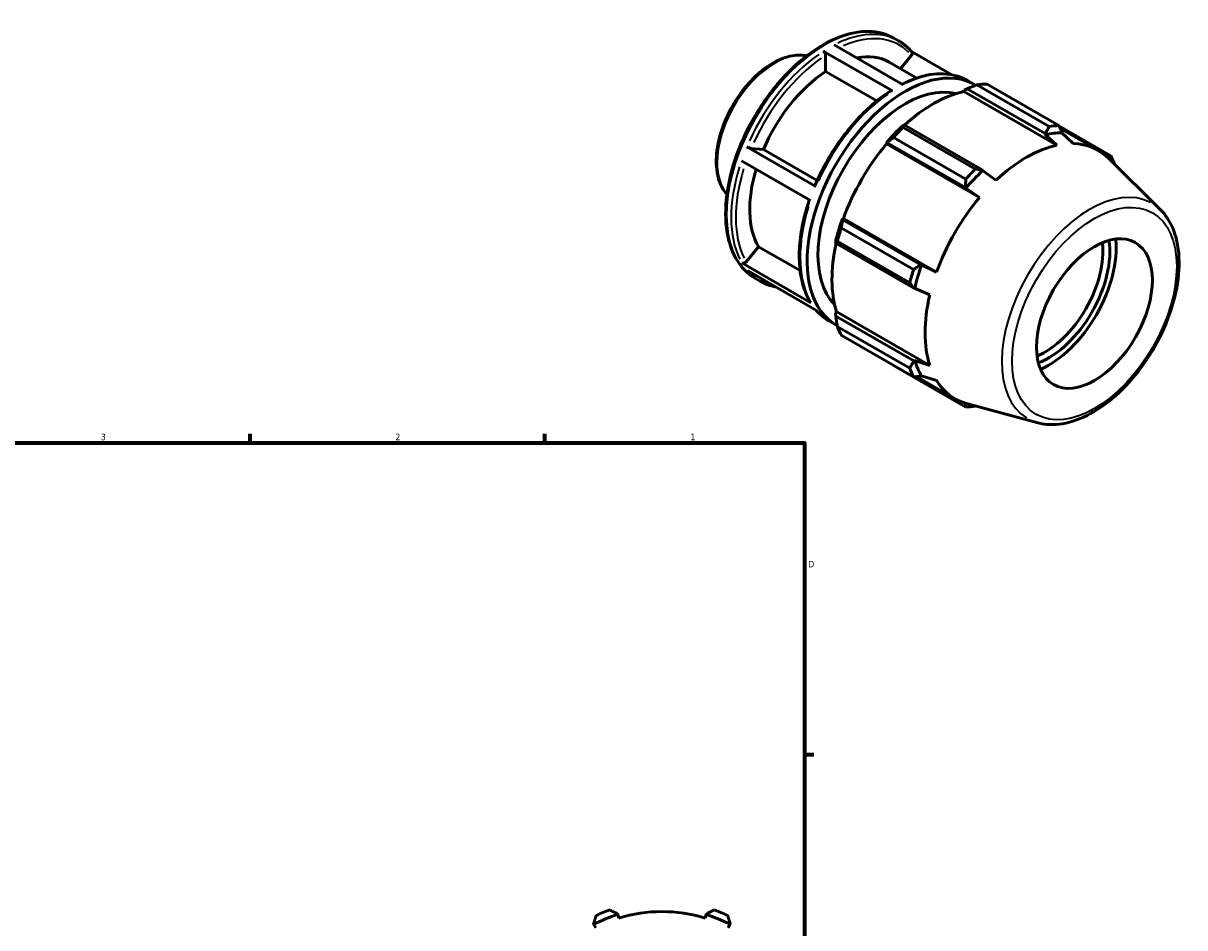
# Model space of a CAD drawing. Header units: inches. Extents: x -3.3 to 39, y -5.2 to 27.1.
# Tile 6 of 6: x 22.2 to 39, y 14 to 27.1. Entities that reach past the tile are written whole.
import ezdxf

# ---------------------------------------------------------------- set-up
doc = ezdxf.new("R2010")
doc.units = ezdxf.units.IN
doc.header["$MEASUREMENT"] = 0
for name, color, linetype, lineweight in [('Border (ANSI)', 7, 'Continuous', 70), ('Visible (ANSI)', 7, 'Continuous', 50), ('Visible Narrow (ANSI)', 7, 'Continuous', 35)]:
    doc.layers.add(name, color=color, linetype=linetype, lineweight=lineweight)
doc.styles.add('Note Text (ANSI)', font='tahoma.ttf')

# ---------------------------------------------------------------- blocks, each defined once
blk = doc.blocks.new('Borders Default Border')
at = {"layer": 'Border (ANSI)'}
for p, q in [((25.5, 21), (25.5, 21.134)), ((29.75, 21), (29.75, 21.134)), ((33.5, 16.5), (33.634, 16.5))]:
    blk.add_line(p, q, dxfattribs=at)
at = {"layer": 'Border (ANSI)', "flags": 128}
blk.add_lwpolyline([(0.5, 1), (0.5, 21), (33.5, 21), (33.5, 1), (0.5, 1)], dxfattribs=at)
at = {"layer": 'Border (ANSI)', "color": 5, "true_color": 0x0000ff, "char_height": 0.0945, "attachment_point": 7, "style": 'Note Text (ANSI)'}
for s, insert in [('3', (23.346, 21.038)), ('2', (27.596, 21.04)), ('1', (31.854, 21.04)), ('D', (33.553, 19.203))]:
    blk.add_mtext(s, dxfattribs=dict(at, insert=insert))

msp = doc.modelspace()

# ---------------------------------------------------------------- linework, layer by layer
at = {"layer": 'Visible (ANSI)'}
for p, q in [((34.789, 26.844), (34.855, 26.806)), ((34.766, 26.082), (33.77, 26.655)), ((33.927, 26.747), (34.923, 26.173)), ((35.624, 26.316), (35.042, 26.652)), ((33.803, 26.363), (33.803, 26.597)), ((34.722, 26.498), (35.119, 26.269)), ((34.885, 26.404), (35.041, 26.599)), ((34.542, 25.938), (33.803, 26.363)), ((35.851, 26.233), (35.951, 26.176)), ((37.029, 25.569), (35.985, 26.17)), ((36.123, 26.183), (37.166, 25.582)), ((35.798, 26.073), (35.803, 26.093)), ((35.798, 26.073), (37.141, 25.299)), ((35.803, 26.093), (35.844, 26.115)), ((35.844, 26.115), (36.971, 25.466)), ((34.936, 25.592), (34.914, 25.58)), ((34.92, 25.556), (35.964, 24.955)), ((36.063, 24.943), (34.936, 25.592)), ((37.92, 25.145), (37.169, 25.577)), ((37.188, 25.54), (37.734, 25.226)), ((37.213, 25.476), (37.214, 25.489)), ((37.377, 25.322), (37.213, 25.476)), ((34.675, 25.329), (34.692, 25.335)), ((34.683, 25.317), (34.675, 25.329)), ((34.683, 25.317), (36.025, 24.544)), ((34.692, 25.335), (35.819, 24.686)), ((35.826, 24.81), (34.783, 25.411)), ((36.971, 25.466), (36.971, 25.453)), ((36.971, 25.453), (37.141, 25.299)), ((32.667, 25.275), (33.663, 24.701)), ((32.729, 25.253), (32.905, 25.237)), ((32.905, 25.237), (33.68, 24.79)), ((33.585, 24.499), (32.589, 25.072)), ((38.636, 24.366), (37.878, 25.115)), ((36.068, 24.933), (36.063, 24.943)), ((36.261, 24.793), (36.068, 24.933)), ((35.819, 24.686), (35.826, 24.678)), ((35.826, 24.678), (36.025, 24.544)), ((34.05, 24.223), (34.046, 24.24)), ((34.046, 24.24), (34.06, 24.24)), ((35.177, 23.573), (34.05, 24.223)), ((34.06, 24.24), (35.403, 23.466)), ((34.029, 24.106), (35.073, 23.505)), ((32.658, 23.616), (32.834, 23.834)), ((32.834, 23.834), (33.435, 23.488)), ((33.948, 23.908), (33.949, 23.883)), ((33.949, 23.883), (35.076, 23.234)), ((35.016, 23.314), (33.972, 23.915)), ((32.596, 23.599), (33.592, 23.025)), ((33.671, 22.914), (32.675, 23.488)), ((35.188, 23.572), (35.177, 23.573)), ((35.403, 23.466), (35.188, 23.572)), ((32.791, 23.374), (32.857, 23.336)), ((35.076, 23.234), (35.087, 23.234)), ((35.087, 23.234), (35.305, 23.138)), ((33.948, 22.879), (33.963, 22.894)), ((33.949, 22.833), (33.948, 22.879)), ((35.076, 22.184), (33.949, 22.833)), ((33.963, 22.894), (35.305, 22.12)), ((33.853, 22.762), (33.952, 22.705)), ((33.972, 22.683), (35.016, 22.082)), ((35.073, 21.956), (34.029, 22.557)), ((35.087, 22.19), (35.076, 22.184)), ((35.305, 22.12), (35.087, 22.19)), ((34.783, 22.12), (35.826, 21.519)), ((35.115, 21.958), (35.668, 21.639)), ((35.177, 21.961), (35.188, 21.968)), ((35.188, 21.968), (35.403, 21.904)), ((36.865, 21.291), (35.836, 21.57)), ((30.803, 14.19), (30.799, 14.202)), ((30.819, 14.138), (30.803, 14.19)), ((32.08, 14.19), (32.064, 14.138)), ((32.084, 14.202), (32.08, 14.19)), ((30.455, 14.059), (30.461, 14.048)), ((30.461, 14.048), (30.486, 14)), ((32.397, 14), (32.422, 14.048)), ((32.422, 14.048), (32.428, 14.059))]:
    msp.add_line(p, q, dxfattribs=at)
for radius, start, end in [(2.225, 109.792, 115.208), (2.225, 64.792, 70.208), (2.124, 107.5, 117.5), (2.069, 72.5, 107.5), (2.124, 62.5, 72.5)]:
    msp.add_arc((31.442, 12.165), radius, start, end, dxfattribs=at)
for centre, major_axis, start_param, end_param in [((33.889, 25.052), (0.833, 1.446), 0, 0.469691), ((33.889, 25.052), (-0.833, -1.446), 3.998068, 4.91183), ((34.951, 24.44), (0.999, 1.735), 6.263682, 9.443026), ((34.951, 24.44), (0.888, 1.543), 0.157411, 2.984182), ((35.453, 24.151), (1.11, 1.928), 0.343502, 0.438029), ((35.358, 24.206), (1.033, 1.793), 0.478032, 1.071949), ((35.358, 24.206), (-1.044, -1.812), 4.23049, 4.405023), ((35.453, 24.151), (1.11, 1.928), 1.1289, 1.223427), ((36.52, 23.537), (1.06, 1.84), 0.303499, 0.478032), ((36.496, 23.55), (1.11, 1.928), 0.343502, 0.438029), ((35.358, 24.206), (1.033, 1.793), 1.26343, 1.874295), ((36.701, 23.433), (1.033, 1.793), 6.13202, 6.586684), ((36.701, 23.433), (-1.033, -1.793), 3.619624, 4.23049), ((36.496, 23.55), (1.11, 1.928), 5.841289, 5.935816), ((33.889, 25.052), (-0.833, -1.446), 5.100313, 5.959028), ((36.496, 23.55), (-1.11, -1.928), 4.270492, 4.36502), ((36.52, 23.537), (-1.06, -1.84), 4.23049, 4.405023), ((36.701, 23.433), (-1.033, -1.793), 4.405023, 5.015888), ((35.358, 24.206), (-1.044, -1.812), 5.015888, 5.190421), ((35.453, 24.151), (1.11, 1.928), 1.914298, 2.008825), ((35.358, 24.206), (1.033, 1.793), 2.065615, 2.659693), ((36.967, 23.279), (-0.59, -1.025), 0.646298, 2.495294), ((37.017, 23.25), (0.626, 1.087), 3.760646, 5.664132), ((37.017, 23.25), (0.69, 1.198), 3.808841, 5.615937), ((36.496, 23.55), (-1.11, -1.928), 5.055891, 5.150418), ((36.52, 23.537), (-1.06, -1.84), 5.015888, 5.190421), ((36.701, 23.433), (-1.033, -1.793), 5.190421, 5.801286), ((35.453, 24.151), (-1.11, -1.928), 5.841289, 5.935816), ((36.52, 23.537), (-1.06, -1.84), 5.801286, 5.975819), ((36.496, 23.55), (-1.11, -1.928), 5.841289, 5.935816), ((36.701, 23.433), (-1.033, -1.793), 5.975819, 6.434351), ((36.496, 23.55), (-1.11, -1.928), 0.343502, 0.438029)]:
    msp.add_ellipse(centre, major_axis=major_axis, ratio=0.578093, start_param=start_param, end_param=end_param, dxfattribs=at)
msp.add_ellipse((37.681, 22.868), major_axis=(0.59, 1.025), ratio=0.578093, dxfattribs=at)
for points, knots in [([(34.789, 26.844), (34.682, 26.906), (34.559, 26.939), (34.291, 26.945), (34.145, 26.916), (33.845, 26.801), (33.69, 26.712), (33.39, 26.482), (33.244, 26.342), (32.976, 26.024), (32.854, 25.848), (32.645, 25.475), (32.559, 25.28), (32.43, 24.889), (32.388, 24.694), (32.352, 24.324), (32.359, 24.148), (32.422, 23.835), (32.479, 23.698), (32.622, 23.498), (32.701, 23.425), (32.791, 23.374)], [5.499721, 5.499721, 5.499721, 5.499721, 5.805502, 5.805502, 6.120617, 6.120617, 6.443822, 6.443822, 6.767712, 6.767712, 7.090934, 7.090934, 7.413895, 7.413895, 7.737188, 7.737188, 8.061143, 8.061143, 8.383884, 8.383884, 8.641314, 8.641314, 8.641314, 8.641314]), ([(33.77, 26.655), (33.774, 26.653), (33.779, 26.649), (33.786, 26.641), (33.791, 26.636), (33.796, 26.625), (33.799, 26.619), (33.802, 26.608), (33.803, 26.602), (33.803, 26.597)], [0, 0, 0, 0, 0.0444976, 0.0444976, 0.0890373, 0.0890373, 0.1335866, 0.1335866, 0.1781813, 0.1781813, 0.1781813, 0.1781813]), ([(35.045, 26.648), (35.034, 26.66), (35.023, 26.673), (34.999, 26.697), (34.987, 26.708), (34.963, 26.731), (34.95, 26.741), (34.924, 26.761), (34.911, 26.771), (34.883, 26.789), (34.869, 26.798), (34.855, 26.806)], [5.2968682, 5.2968682, 5.2968682, 5.2968682, 5.3374388, 5.3374388, 5.3780093, 5.3780093, 5.4185798, 5.4185798, 5.4591503, 5.4591503, 5.4997209, 5.4997209, 5.4997209, 5.4997209]), ([(35.045, 26.648), (35.046, 26.646), (35.047, 26.645), (35.05, 26.64), (35.052, 26.635), (35.052, 26.625), (35.052, 26.619), (35.048, 26.609), (35.045, 26.603), (35.041, 26.599)], [0.0311816, 0.0311816, 0.0311816, 0.0311816, 0.0444976, 0.0444976, 0.0890373, 0.0890373, 0.1335866, 0.1335866, 0.1781813, 0.1781813, 0.1781813, 0.1781813]), ([(33.53, 26.589), (33.502, 26.595), (33.473, 26.599), (33.363, 26.603), (33.278, 26.587), (33.102, 26.522), (33.011, 26.471), (32.833, 26.338), (32.747, 26.256), (32.589, 26.071), (32.517, 25.968), (32.394, 25.75), (32.343, 25.635), (32.267, 25.406), (32.242, 25.291), (32.22, 25.073), (32.224, 24.969), (32.262, 24.783), (32.296, 24.701), (32.355, 24.619), (32.367, 24.604), (32.379, 24.591)], [5.681315, 5.681315, 5.681315, 5.681315, 5.796403, 5.796403, 6.107272, 6.107272, 6.432356, 6.432356, 6.759067, 6.759067, 7.084651, 7.084651, 7.409765, 7.409765, 7.735432, 7.735432, 8.062208, 8.062208, 8.386681, 8.386681, 8.459719, 8.459719, 8.459719, 8.459719]), ([(35.851, 26.233), (35.8, 26.262), (35.745, 26.285), (35.629, 26.318), (35.568, 26.327), (35.442, 26.332), (35.377, 26.328), (35.244, 26.307), (35.176, 26.289), (35.042, 26.243), (34.976, 26.215), (34.91, 26.181)], [5.4997209, 5.4997209, 5.4997209, 5.4997209, 5.6462795, 5.6462795, 5.7928381, 5.7928381, 5.9393967, 5.9393967, 6.0859553, 6.0859553, 6.2256741, 6.2256741, 6.2256741, 6.2256741]), ([(34.742, 26.084), (34.654, 26.027), (34.566, 25.961), (34.396, 25.813), (34.313, 25.731), (34.154, 25.554), (34.079, 25.459), (33.936, 25.26), (33.87, 25.155), (33.75, 24.939), (33.695, 24.828), (33.648, 24.716)], [0.0612783, 0.0612783, 0.0612783, 0.0612783, 0.2482938, 0.2482938, 0.4353094, 0.4353094, 0.6223249, 0.6223249, 0.8093405, 0.8093405, 0.9963561, 0.9963561, 0.9963561, 0.9963561]), ([(34.742, 26.084), (34.742, 26.084), (34.742, 26.084), (34.745, 26.086), (34.749, 26.087), (34.757, 26.086), (34.762, 26.084), (34.766, 26.082)], [0.62049181, 0.62049181, 0.62049181, 0.62049181, 0.62374475, 0.62374475, 0.66826308, 0.66826308, 0.71273931, 0.71273931, 0.71273931, 0.71273931]), ([(32.729, 25.253), (32.726, 25.253), (32.721, 25.254), (32.711, 25.257), (32.704, 25.259), (32.694, 25.263), (32.687, 25.265), (32.677, 25.27), (32.671, 25.273), (32.667, 25.275)], [0.5343931, 0.5343931, 0.5343931, 0.5343931, 0.5789589, 0.5789589, 0.6234936, 0.6234936, 0.6680217, 0.6680217, 0.7125209, 0.7125209, 0.7125209, 0.7125209]), ([(33.663, 24.701), (33.659, 24.704), (33.655, 24.707), (33.65, 24.711), (33.648, 24.713), (33.648, 24.715), (33.648, 24.715), (33.648, 24.716)], [0, 0, 0, 0, 0.0444846, 0.0444846, 0.0889981, 0.0889981, 0.1071292, 0.1071292, 0.1071292, 0.1071292]), ([(33.568, 24.508), (33.53, 24.397), (33.499, 24.285), (33.451, 24.064), (33.435, 23.954), (33.42, 23.742), (33.42, 23.64), (33.438, 23.446), (33.455, 23.354), (33.506, 23.184), (33.539, 23.106), (33.581, 23.036)], [1.1112055, 1.1112055, 1.1112055, 1.1112055, 1.2956757, 1.2956757, 1.4827446, 1.4827446, 1.6698135, 1.6698135, 1.8568824, 1.8568824, 2.0439513, 2.0439513, 2.0439513, 2.0439513]), ([(36.865, 21.291), (36.976, 21.261), (37.096, 21.257), (37.353, 21.3), (37.491, 21.35), (37.768, 21.502), (37.907, 21.606), (38.169, 21.853), (38.292, 21.997), (38.51, 22.309), (38.606, 22.478), (38.76, 22.825), (38.818, 23.002), (38.893, 23.351), (38.909, 23.521), (38.893, 23.839), (38.862, 23.986), (38.763, 24.21), (38.706, 24.296), (38.636, 24.366)], [2.509294, 2.509294, 2.509294, 2.509294, 2.799875, 2.799875, 3.118485, 3.118485, 3.449377, 3.449377, 3.779579, 3.779579, 4.108264, 4.108264, 4.437029, 4.437029, 4.767401, 4.767401, 5.098022, 5.098022, 5.348555, 5.348555, 5.348555, 5.348555]), ([(32.658, 23.616), (32.654, 23.611), (32.649, 23.607), (32.64, 23.6), (32.633, 23.597), (32.622, 23.594), (32.616, 23.594), (32.605, 23.595), (32.6, 23.597), (32.596, 23.599)], [0.5343931, 0.5343931, 0.5343931, 0.5343931, 0.5789589, 0.5789589, 0.6234936, 0.6234936, 0.6680217, 0.6680217, 0.7125209, 0.7125209, 0.7125209, 0.7125209]), ([(32.857, 23.336), (32.908, 23.306), (32.963, 23.283), (33.042, 23.261), (33.063, 23.256), (33.084, 23.252)], [2.3581282, 2.3581282, 2.3581282, 2.3581282, 2.5046868, 2.5046868, 2.5567755, 2.5567755, 2.5567755, 2.5567755]), ([(33.592, 23.025), (33.588, 23.028), (33.583, 23.032), (33.581, 23.036), (33.581, 23.036), (33.581, 23.036)], [0, 0, 0, 0, 0.04448464, 0.04448464, 0.0467262, 0.0467262, 0.0467262, 0.0467262]), ([(33.666, 22.917), (33.676, 22.905), (33.687, 22.894), (33.709, 22.871), (33.721, 22.86), (33.745, 22.838), (33.758, 22.827), (33.784, 22.807), (33.797, 22.797), (33.825, 22.779), (33.838, 22.77), (33.853, 22.762)], [2.1594809, 2.1594809, 2.1594809, 2.1594809, 2.1958461, 2.1958461, 2.2364166, 2.2364166, 2.2769871, 2.2769871, 2.3175577, 2.3175577, 2.3581282, 2.3581282, 2.3581282, 2.3581282])]:
    msp.add_open_spline(points, degree=3, knots=knots, dxfattribs=at)
for points, weights in [([(35.844, 26.115), (35.913, 26.142), (35.985, 26.17)], [1.00509988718, 1.00971095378, 1.01351513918]), ([(34.92, 25.556), (34.927, 25.575), (34.936, 25.592)], [1.01351513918, 1.00971095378, 1.00509988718]), ([(36.971, 25.466), (37, 25.516), (37.029, 25.569)], [1.00011795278, 1.00046741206, 1]), ([(37.166, 25.582), (37.191, 25.535), (37.214, 25.489)], [1, 1.00046741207, 1.00011795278]), ([(34.692, 25.335), (34.736, 25.373), (34.783, 25.411)], [1.00509988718, 1.00971095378, 1.01351513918]), ([(37.871, 25.123), (37.895, 25.134), (37.92, 25.145)], [1.00023301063, 1.00036342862, 1]), ([(37.977, 25.019), (37.977, 25.018), (37.977, 25.018)], [1, 1.00000393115, 1.00000780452]), ([(35.819, 24.686), (35.823, 24.747), (35.826, 24.81)], [1.00011795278, 1.00046741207, 1]), ([(35.964, 24.955), (36.014, 24.949), (36.063, 24.943)], [1, 1.00046741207, 1.00011795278]), ([(34.029, 24.106), (34.039, 24.166), (34.05, 24.223)], [1.01351513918, 1.00971095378, 1.00509988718]), ([(33.949, 23.883), (33.96, 23.899), (33.972, 23.915)], [1.00509988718, 1.00971095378, 1.01351513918]), ([(35.073, 23.505), (35.126, 23.54), (35.177, 23.573)], [1, 1.00046741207, 1.00011795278]), ([(35.076, 23.234), (35.047, 23.273), (35.016, 23.314)], [1.00011795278, 1.00046741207, 1]), ([(33.972, 22.683), (33.96, 22.76), (33.949, 22.833)], [1.01351513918, 1.00971095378, 1.00509988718]), ([(34.783, 22.12), (34.78, 22.123), (34.778, 22.126)], [1.01351513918, 1.01332246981, 1.01312773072]), ([(35.016, 22.082), (35.047, 22.134), (35.076, 22.184)], [1, 1.00046741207, 1.00011795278]), ([(35.177, 21.961), (35.126, 21.958), (35.073, 21.956)], [1.00011795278, 1.00046741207, 1]), ([(35.826, 21.519), (35.824, 21.547), (35.821, 21.574)], [1, 1.00037377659, 1.00022518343]), ([(35.967, 21.535), (35.965, 21.533), (35.964, 21.532)], [1.00002848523, 1.00001464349, 1]), ([(30.688, 14.258), (30.745, 14.229), (30.799, 14.202)], [1, 1.00046741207, 1.00011795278]), ([(32.084, 14.202), (32.138, 14.229), (32.195, 14.258)], [1.00011795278, 1.00046741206, 1]), ([(30.455, 14.059), (30.474, 14.117), (30.494, 14.178)], [1.00011795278, 1.00046741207, 1]), ([(32.389, 14.178), (32.409, 14.117), (32.428, 14.059)], [1, 1.00046741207, 1.00011795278])]:
    msp.add_rational_spline(points, weights, degree=2, dxfattribs=at)
at = {"layer": 'Visible Narrow (ANSI)'}
for centre, major_axis, start_param, end_param in [((33.79, 25.109), (-0.999, -1.735), 3.298672, 6.126106), ((33.856, 25.071), (0.999, 1.735), 0.036656, 0.696464), ((33.889, 25.052), (0.976, 1.694), 6.127115, 6.943649), ((33.069, 25.524), (-0.586, -1.017), 3.475857, 5.948921), ((33.856, 25.071), (-0.999, -1.735), 4.032684, 4.875109), ((33.889, 25.052), (0.976, 1.694), 0.892431, 1.732431), ((34.852, 24.497), (0.999, 1.735), 0.036656, 0.696464), ((34.852, 24.497), (0.999, 1.735), 0.891091, 1.733516), ((33.856, 25.071), (-0.999, -1.735), 5.079882, 5.922306), ((33.889, 25.052), (-0.976, -1.694), 5.087468, 5.92155), ((37.615, 22.906), (0.896, 1.555), 0.021031, 3.120562), ((34.852, 24.497), (-0.999, -1.735), 5.079882, 5.922306), ((33.856, 25.071), (-0.999, -1.735), 6.090423, 6.27304), ((34.852, 24.497), (-0.999, -1.735), 6.090423, 6.27304)]:
    msp.add_ellipse(centre, major_axis=major_axis, ratio=0.578093, start_param=start_param, end_param=end_param, dxfattribs=at)
msp.add_ellipse((37.681, 22.868), major_axis=(-0.838, -1.455), ratio=0.578093, dxfattribs=at)

# ---------------------------------------------------------------- block references
msp.add_blockref('Borders Default Border', (0, 0))

doc.saveas('drawing.dxf')
